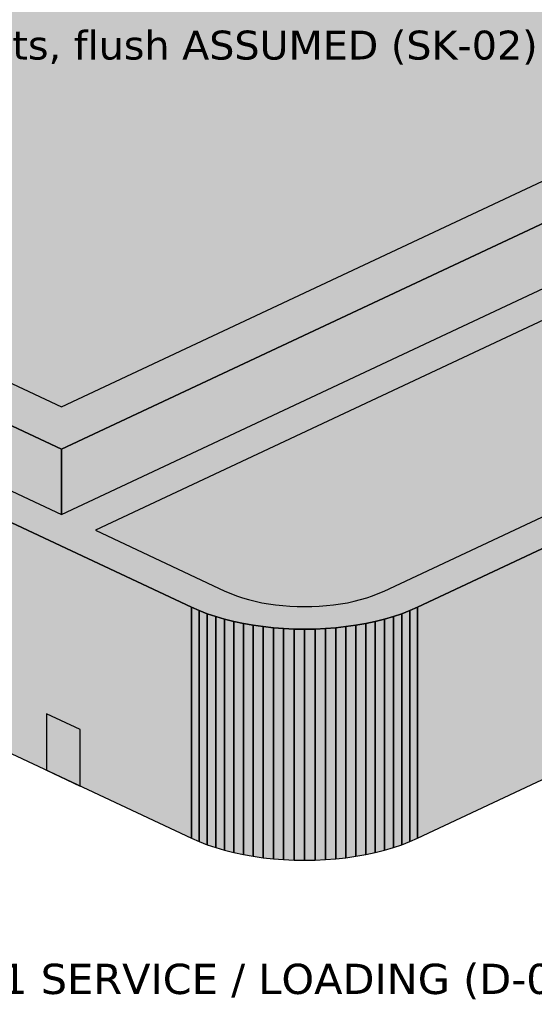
# Model space of a CAD drawing. Header units: inches. Extents: x 0.5 to 16.5, y 0.5 to 10.5.
# Tile 12 of 18: x 9.9 to 10.6, y 2.6 to 4. Entities that reach past the tile are written whole.
import ezdxf

# ---------------------------------------------------------------- set-up
doc = ezdxf.new("R2010")
doc.units = ezdxf.units.IN
doc.header["$MEASUREMENT"] = 0
doc.layers.add('A-ANNO-TEXT', color=7, linetype='Continuous')
doc.layers.add('A-MASS', color=7, linetype='Continuous')
doc.styles.add('KS-REG', font='DejaVuSans.ttf')

msp = doc.modelspace()

# ---------------------------------------------------------------- hatches: boundary and pattern name
at = {"layer": 'A-MASS', "true_color": 0xc9c6be}
for points in [[(11.6678, 4.1886), (10.3445, 4.8099), (8.6021, 3.9918), (9.9253, 3.3706)], [(8.7171, 3.9509), (8.7067, 3.9457), (8.6971, 3.9402), (8.6882, 3.9344), (8.6802, 3.9283), (8.673, 3.922), (8.6667, 3.9155), (8.6614, 3.9088), (8.657, 3.902), (8.6535, 3.895), (8.651, 3.888), (8.6495, 3.8809), (8.649, 3.8738), (8.6495, 3.8666), (8.651, 3.8595), (8.6535, 3.8525), (8.657, 3.8455), (8.6614, 3.8387), (8.6667, 3.832), (8.673, 3.8255), (8.6802, 3.8192), (8.6882, 3.8131), (8.6971, 3.8073), (8.7067, 3.8018), (8.7171, 3.7966), (10.1144, 3.1406), (10.1255, 3.1357), (10.1372, 3.1312), (10.1496, 3.127), (10.1625, 3.1233), (10.1759, 3.1199), (10.1898, 3.1169), (10.204, 3.1144), (10.2186, 3.1124), (10.2334, 3.1107), (10.2484, 3.1096), (10.2636, 3.1089), (10.2788, 3.1086), (10.294, 3.1089), (10.3091, 3.1096), (10.3241, 3.1107), (10.3389, 3.1124), (10.3535, 3.1144), (10.3677, 3.1169), (10.3816, 3.1199), (10.395, 3.1233), (10.4079, 3.127), (10.4203, 3.1312), (10.432, 3.1357), (10.4432, 3.1406), (12.1856, 3.9586), (12.196, 3.9639), (12.2057, 3.9694), (12.2145, 3.9752), (12.2226, 3.9812), (12.2297, 3.9875), (12.236, 3.994), (12.2414, 4.0007), (12.2458, 4.0076), (12.2492, 4.0145), (12.2517, 4.0216), (12.2532, 4.0287), (12.2537, 4.0358), (12.2532, 4.043), (12.2517, 4.0501), (12.2492, 4.0571), (12.2458, 4.0641), (12.2414, 4.0709), (12.236, 4.0776), (12.2297, 4.0841), (12.2226, 4.0904), (12.2145, 4.0964), (12.2057, 4.1023), (12.196, 4.1078), (12.1856, 4.113), (10.7884, 4.769), (10.7773, 4.7738), (10.7655, 4.7784), (10.7531, 4.7825), (10.7402, 4.7863), (10.7268, 4.7897), (10.7129, 4.7926), (10.6987, 4.7951), (10.6841, 4.7972), (10.6693, 4.7988), (10.6543, 4.8), (10.6392, 4.8007), (10.624, 4.8009), (10.6088, 4.8007), (10.5936, 4.8), (10.5786, 4.7988), (10.5638, 4.7972), (10.5492, 4.7951), (10.535, 4.7926), (10.5212, 4.7897), (10.5077, 4.7863), (10.4948, 4.7825), (10.4825, 4.7784), (10.4707, 4.7738), (10.4596, 4.769)]]:
    msp.add_hatch(color=7, dxfattribs=at).paths.add_polyline_path(points)
at = {"layer": 'A-MASS', "true_color": 0x2c3e5c}
for points in [[(10.5081, 4.7454), (10.4432, 4.7149), (11.7664, 4.0937), (9.9747, 3.2525), (10.1629, 3.1641), (10.1715, 3.1604), (10.1797, 3.1572), (10.1884, 3.1543), (10.1974, 3.1516), (10.2068, 3.1493), (10.2165, 3.1472), (10.2265, 3.1455), (10.2367, 3.144), (10.247, 3.1429), (10.2575, 3.1421), (10.2681, 3.1416), (10.2788, 3.1414), (10.2894, 3.1416), (10.3, 3.1421), (10.3105, 3.1429), (10.3209, 3.144), (10.3311, 3.1455), (10.341, 3.1472), (10.3507, 3.1493), (10.3601, 3.1516), (10.3692, 3.1543), (10.3778, 3.1572), (10.386, 3.1604), (10.3946, 3.1641), (12.1355, 3.9814), (12.1436, 3.9855), (12.1503, 3.9893), (12.1565, 3.9934), (12.1621, 3.9976), (12.1671, 4.002), (12.1715, 4.0066), (12.1753, 4.0113), (12.1784, 4.016), (12.1808, 4.0209), (12.1825, 4.0258), (12.1836, 4.0308), (12.1839, 4.0358), (12.1836, 4.0408), (12.1825, 4.0458), (12.1808, 4.0507), (12.1784, 4.0556), (12.1753, 4.0604), (12.1715, 4.065), (12.1671, 4.0696), (12.1621, 4.074), (12.1565, 4.0782), (12.1503, 4.0823), (12.1436, 4.0862), (12.1355, 4.0902), (10.7398, 4.7454), (10.7312, 4.7492), (10.723, 4.7524), (10.7144, 4.7553), (10.7053, 4.7579), (10.6959, 4.7603), (10.6862, 4.7624), (10.6763, 4.7641), (10.6661, 4.7656), (10.6557, 4.7667), (10.6452, 4.7675), (10.6346, 4.768), (10.624, 4.7682), (10.6133, 4.768), (10.6027, 4.7675), (10.5922, 4.7667), (10.5819, 4.7656), (10.5717, 4.7641), (10.5617, 4.7624), (10.552, 4.7603), (10.5426, 4.7579), (10.5336, 4.7553), (10.5249, 4.7524), (10.5167, 4.7492)], [(11.5363, 4.1886), (10.3445, 4.7481), (8.7336, 3.9918), (9.9253, 3.4323)]]:
    msp.add_hatch(color=7, dxfattribs=at).paths.add_polyline_path(points)
at = {"layer": 'A-MASS', "true_color": 0xa19e98}
for points in [[(9.9253, 3.2757), (11.6678, 4.0937), (11.6678, 4.1886), (9.9253, 3.3706)], [(10.4432, 2.8045), (12.1856, 3.6225), (12.1856, 3.9586), (10.4432, 3.1406)], [(10.432, 2.7996), (10.4432, 2.8045), (10.4432, 3.1406), (10.432, 3.1357)], [(10.3816, 2.7838), (10.395, 2.7871), (10.395, 3.1233), (10.3816, 3.1199)], [(10.395, 2.7871), (10.4079, 2.7909), (10.4079, 3.127), (10.395, 3.1233)], [(10.4079, 2.7909), (10.4203, 2.7951), (10.4203, 3.1312), (10.4079, 3.127)], [(10.4203, 2.7951), (10.432, 2.7996), (10.432, 3.1357), (10.4203, 3.1312)], [(10.2788, 2.7725), (10.294, 2.7728), (10.294, 3.1089), (10.2788, 3.1086)], [(10.294, 2.7728), (10.3091, 2.7735), (10.3091, 3.1096), (10.294, 3.1089)], [(10.3091, 2.7735), (10.3241, 2.7746), (10.3241, 3.1107), (10.3091, 3.1096)], [(10.3241, 2.7746), (10.3389, 2.7762), (10.3389, 3.1124), (10.3241, 3.1107)], [(10.3389, 2.7762), (10.3535, 2.7783), (10.3535, 3.1144), (10.3389, 3.1124)], [(10.3535, 2.7783), (10.3677, 2.7808), (10.3677, 3.1169), (10.3535, 3.1144)], [(10.3677, 2.7808), (10.3816, 2.7838), (10.3816, 3.1199), (10.3677, 3.1169)]]:
    msp.add_hatch(color=7, dxfattribs=at).paths.add_polyline_path(points)
at = {"layer": 'A-MASS', "true_color": 0x85837d}
for points in [[(8.6021, 3.8969), (9.9253, 3.2757), (9.9253, 3.3706), (8.6021, 3.9918)], [(8.7171, 3.4605), (10.1144, 2.8045), (10.1144, 3.1406), (8.7171, 3.7966)], [(10.1144, 2.8045), (10.1255, 2.7996), (10.1255, 3.1357), (10.1144, 3.1406)], [(10.1255, 2.7996), (10.1372, 2.7951), (10.1372, 3.1312), (10.1255, 3.1357)], [(10.1372, 2.7951), (10.1496, 2.7909), (10.1496, 3.127), (10.1372, 3.1312)], [(10.1496, 2.7909), (10.1625, 2.7871), (10.1625, 3.1233), (10.1496, 3.127)], [(10.1625, 2.7871), (10.1759, 2.7838), (10.1759, 3.1199), (10.1625, 3.1233)], [(10.1759, 2.7838), (10.1898, 2.7808), (10.1898, 3.1169), (10.1759, 3.1199)], [(10.1898, 2.7808), (10.204, 2.7783), (10.204, 3.1144), (10.1898, 3.1169)], [(10.204, 2.7783), (10.2186, 2.7762), (10.2186, 3.1124), (10.204, 3.1144)], [(10.2186, 2.7762), (10.2334, 2.7746), (10.2334, 3.1107), (10.2186, 3.1124)], [(10.2334, 2.7746), (10.2484, 2.7735), (10.2484, 3.1096), (10.2334, 3.1107)], [(10.2484, 2.7735), (10.2636, 2.7728), (10.2636, 3.1089), (10.2484, 3.1096)], [(10.2636, 2.7728), (10.2788, 2.7725), (10.2788, 3.1086), (10.2636, 3.1089)]]:
    msp.add_hatch(color=7, dxfattribs=at).paths.add_polyline_path(points)
at = {"layer": 'A-MASS', "true_color": 0x3f5564}
for points in [[(10.4432, 3.0097), (12.1856, 3.8278), (12.1856, 3.9381), (10.4432, 3.1201)], [(10.4432, 2.8199), (12.1856, 3.6379), (12.1856, 3.7816), (10.4432, 2.9636)], [(10.4079, 2.9962), (10.4203, 3.0003), (10.4203, 3.1107), (10.4079, 3.1065)], [(10.4203, 3.0003), (10.432, 3.0049), (10.432, 3.1152), (10.4203, 3.1107)], [(10.432, 3.0049), (10.4432, 3.0097), (10.4432, 3.1201), (10.432, 3.1152)], [(10.3389, 2.9815), (10.3535, 2.9836), (10.3535, 3.0939), (10.3389, 3.0918)], [(10.3535, 2.9836), (10.3677, 2.9861), (10.3677, 3.0964), (10.3535, 3.0939)], [(10.3677, 2.9861), (10.3816, 2.989), (10.3816, 3.0994), (10.3677, 3.0964)], [(10.3816, 2.989), (10.395, 2.9924), (10.395, 3.1027), (10.3816, 3.0994)], [(10.395, 2.9924), (10.4079, 2.9962), (10.4079, 3.1065), (10.395, 3.1027)], [(10.2788, 2.9778), (10.294, 2.978), (10.294, 3.0883), (10.2788, 3.0881)], [(10.294, 2.978), (10.3091, 2.9787), (10.3091, 3.089), (10.294, 3.0883)], [(10.3091, 2.9787), (10.3241, 2.9799), (10.3241, 3.0902), (10.3091, 3.089)], [(10.3241, 2.9799), (10.3389, 2.9815), (10.3389, 3.0918), (10.3241, 3.0902)], [(10.4079, 2.8063), (10.4203, 2.8105), (10.4203, 2.9542), (10.4079, 2.95)], [(10.4203, 2.8105), (10.432, 2.815), (10.432, 2.9587), (10.4203, 2.9542)], [(10.432, 2.815), (10.4432, 2.8199), (10.4432, 2.9636), (10.432, 2.9587)], [(10.3389, 2.7916), (10.3535, 2.7937), (10.3535, 2.9374), (10.3389, 2.9353)], [(10.3535, 2.7937), (10.3677, 2.7962), (10.3677, 2.9399), (10.3535, 2.9374)], [(10.3677, 2.7962), (10.3816, 2.7992), (10.3816, 2.9429), (10.3677, 2.9399)], [(10.3816, 2.7992), (10.395, 2.8025), (10.395, 2.9462), (10.3816, 2.9429)], [(10.395, 2.8025), (10.4079, 2.8063), (10.4079, 2.95), (10.395, 2.9462)], [(10.2788, 2.7879), (10.294, 2.7881), (10.294, 2.9318), (10.2788, 2.9316)], [(10.294, 2.7881), (10.3091, 2.7888), (10.3091, 2.9325), (10.294, 2.9318)], [(10.3091, 2.7888), (10.3241, 2.79), (10.3241, 2.9337), (10.3091, 2.9325)], [(10.3241, 2.79), (10.3389, 2.7916), (10.3389, 2.9353), (10.3241, 2.9337)]]:
    msp.add_hatch(color=7, dxfattribs=at).paths.add_polyline_path(points)
at = {"layer": 'A-MASS', "true_color": 0x344652}
for points in [[(8.7171, 3.6657), (10.1144, 3.0097), (10.1144, 3.1201), (8.7171, 3.7761)], [(8.7171, 3.4759), (10.1144, 2.8199), (10.1144, 2.9636), (8.7171, 3.6195)], [(10.1144, 3.0097), (10.1255, 3.0049), (10.1255, 3.1152), (10.1144, 3.1201)], [(10.1255, 3.0049), (10.1372, 3.0003), (10.1372, 3.1107), (10.1255, 3.1152)], [(10.1372, 3.0003), (10.1496, 2.9962), (10.1496, 3.1065), (10.1372, 3.1107)], [(10.1496, 2.9962), (10.1625, 2.9924), (10.1625, 3.1027), (10.1496, 3.1065)], [(10.1625, 2.9924), (10.1759, 2.989), (10.1759, 3.0994), (10.1625, 3.1027)], [(10.1759, 2.989), (10.1898, 2.9861), (10.1898, 3.0964), (10.1759, 3.0994)], [(10.1898, 2.9861), (10.204, 2.9836), (10.204, 3.0939), (10.1898, 3.0964)], [(10.204, 2.9836), (10.2186, 2.9815), (10.2186, 3.0918), (10.204, 3.0939)], [(10.2186, 2.9815), (10.2334, 2.9799), (10.2334, 3.0902), (10.2186, 3.0918)], [(10.2334, 2.9799), (10.2484, 2.9787), (10.2484, 3.089), (10.2334, 3.0902)], [(10.2484, 2.9787), (10.2636, 2.978), (10.2636, 3.0883), (10.2484, 3.089)], [(10.2636, 2.978), (10.2788, 2.9778), (10.2788, 3.0881), (10.2636, 3.0883)], [(10.1144, 2.8199), (10.1255, 2.815), (10.1255, 2.9587), (10.1144, 2.9636)], [(10.1255, 2.815), (10.1372, 2.8105), (10.1372, 2.9542), (10.1255, 2.9587)], [(10.1372, 2.8105), (10.1496, 2.8063), (10.1496, 2.95), (10.1372, 2.9542)], [(10.1496, 2.8063), (10.1625, 2.8025), (10.1625, 2.9462), (10.1496, 2.95)], [(10.1625, 2.8025), (10.1759, 2.7992), (10.1759, 2.9429), (10.1625, 2.9462)], [(10.1759, 2.7992), (10.1898, 2.7962), (10.1898, 2.9399), (10.1759, 2.9429)], [(10.1898, 2.7962), (10.204, 2.7937), (10.204, 2.9374), (10.1898, 2.9399)], [(10.204, 2.7937), (10.2186, 2.7916), (10.2186, 2.9353), (10.204, 2.9374)], [(10.2186, 2.7916), (10.2334, 2.79), (10.2334, 2.9337), (10.2186, 2.9353)], [(10.2334, 2.79), (10.2484, 2.7888), (10.2484, 2.9325), (10.2334, 2.9337)], [(10.2484, 2.7888), (10.2636, 2.7881), (10.2636, 2.9318), (10.2484, 2.9325)], [(10.2636, 2.7881), (10.2788, 2.7879), (10.2788, 2.9316), (10.2636, 2.9318)]]:
    msp.add_hatch(color=7, dxfattribs=at).paths.add_polyline_path(points)
at = {"layer": 'A-MASS', "true_color": 0x111111}
msp.add_hatch(color=7, dxfattribs=at).paths.add_polyline_path([(9.9034, 2.9035), (9.9527, 2.8804), (9.9527, 2.9625), (9.9034, 2.9856)])

# ---------------------------------------------------------------- linework, layer by layer
at = {"layer": 'A-MASS'}
for points in [[(11.6678, 4.1886), (10.3445, 4.8099), (8.6021, 3.9918), (9.9253, 3.3706)], [(11.5363, 4.1886), (10.3445, 4.7481), (8.7336, 3.9918), (9.9253, 3.4323)], [(9.9253, 3.2757), (11.6678, 4.0937), (11.6678, 4.1886), (9.9253, 3.3706)], [(8.6021, 3.8969), (9.9253, 3.2757), (9.9253, 3.3706), (8.6021, 3.9918)], [(10.4432, 2.8045), (12.1856, 3.6225), (12.1856, 3.9586), (10.4432, 3.1406)], [(8.7171, 3.4605), (10.1144, 2.8045), (10.1144, 3.1406), (8.7171, 3.7966)], [(10.1144, 2.8045), (10.1255, 2.7996), (10.1255, 3.1357), (10.1144, 3.1406)], [(10.432, 2.7996), (10.4432, 2.8045), (10.4432, 3.1406), (10.432, 3.1357)], [(10.1255, 2.7996), (10.1372, 2.7951), (10.1372, 3.1312), (10.1255, 3.1357)], [(10.1372, 2.7951), (10.1496, 2.7909), (10.1496, 3.127), (10.1372, 3.1312)], [(10.1496, 2.7909), (10.1625, 2.7871), (10.1625, 3.1233), (10.1496, 3.127)], [(10.1625, 2.7871), (10.1759, 2.7838), (10.1759, 3.1199), (10.1625, 3.1233)], [(10.3816, 2.7838), (10.395, 2.7871), (10.395, 3.1233), (10.3816, 3.1199)], [(10.395, 2.7871), (10.4079, 2.7909), (10.4079, 3.127), (10.395, 3.1233)], [(10.4079, 2.7909), (10.4203, 2.7951), (10.4203, 3.1312), (10.4079, 3.127)], [(10.4203, 2.7951), (10.432, 2.7996), (10.432, 3.1357), (10.4203, 3.1312)], [(10.1759, 2.7838), (10.1898, 2.7808), (10.1898, 3.1169), (10.1759, 3.1199)], [(10.1898, 2.7808), (10.204, 2.7783), (10.204, 3.1144), (10.1898, 3.1169)], [(10.204, 2.7783), (10.2186, 2.7762), (10.2186, 3.1124), (10.204, 3.1144)], [(10.2186, 2.7762), (10.2334, 2.7746), (10.2334, 3.1107), (10.2186, 3.1124)], [(10.2334, 2.7746), (10.2484, 2.7735), (10.2484, 3.1096), (10.2334, 3.1107)], [(10.2484, 2.7735), (10.2636, 2.7728), (10.2636, 3.1089), (10.2484, 3.1096)], [(10.2636, 2.7728), (10.2788, 2.7725), (10.2788, 3.1086), (10.2636, 3.1089)], [(10.2788, 2.7725), (10.294, 2.7728), (10.294, 3.1089), (10.2788, 3.1086)], [(10.294, 2.7728), (10.3091, 2.7735), (10.3091, 3.1096), (10.294, 3.1089)], [(10.3091, 2.7735), (10.3241, 2.7746), (10.3241, 3.1107), (10.3091, 3.1096)], [(10.3241, 2.7746), (10.3389, 2.7762), (10.3389, 3.1124), (10.3241, 3.1107)], [(10.3389, 2.7762), (10.3535, 2.7783), (10.3535, 3.1144), (10.3389, 3.1124)], [(10.3535, 2.7783), (10.3677, 2.7808), (10.3677, 3.1169), (10.3535, 3.1144)], [(10.3677, 2.7808), (10.3816, 2.7838), (10.3816, 3.1199), (10.3677, 3.1169)], [(9.9034, 2.9035), (9.9527, 2.8804), (9.9527, 2.9625), (9.9034, 2.9856)]]:
    msp.add_lwpolyline(points, close=True, dxfattribs=at)
for points in [[(11.7664, 4.0937), (9.9747, 3.2525), (10.1629, 3.1641), (10.1715, 3.1604), (10.1797, 3.1572), (10.1884, 3.1543), (10.1974, 3.1516), (10.2068, 3.1493), (10.2165, 3.1472), (10.2265, 3.1455), (10.2367, 3.144), (10.247, 3.1429), (10.2575, 3.1421), (10.2681, 3.1416), (10.2788, 3.1414), (10.2894, 3.1416), (10.3, 3.1421), (10.3105, 3.1429), (10.3209, 3.144), (10.3311, 3.1455), (10.341, 3.1472), (10.3507, 3.1493), (10.3601, 3.1516), (10.3692, 3.1543), (10.3778, 3.1572), (10.386, 3.1604), (10.3946, 3.1641), (12.1355, 3.9814)], [(8.7171, 3.7966), (10.1144, 3.1406), (10.1255, 3.1357), (10.1372, 3.1312), (10.1496, 3.127), (10.1625, 3.1233), (10.1759, 3.1199), (10.1898, 3.1169), (10.204, 3.1144), (10.2186, 3.1124), (10.2334, 3.1107), (10.2484, 3.1096), (10.2636, 3.1089), (10.2788, 3.1086), (10.294, 3.1089), (10.3091, 3.1096), (10.3241, 3.1107), (10.3389, 3.1124), (10.3535, 3.1144), (10.3677, 3.1169), (10.3816, 3.1199), (10.395, 3.1233), (10.4079, 3.127), (10.4203, 3.1312), (10.432, 3.1357), (10.4432, 3.1406), (12.1856, 3.9586)]]:
    msp.add_lwpolyline(points, dxfattribs=at)

# ---------------------------------------------------------------- texts
at = {"layer": 'A-ANNO-TEXT', "style": 'KS-REG'}
for s, height, p in [("ST-2 30' CONCRETE DRUM, glass slots, flush ASSUMED (SK-02)", 0.042, (8.8033, 3.9373)), ('S1 SERVICE / LOADING (D-034) on the storage annex (D-067)', 0.044, (9.7992, 2.578))]:
    msp.add_text(s, height=height, dxfattribs=at).set_placement(p)

doc.saveas('drawing.dxf')
